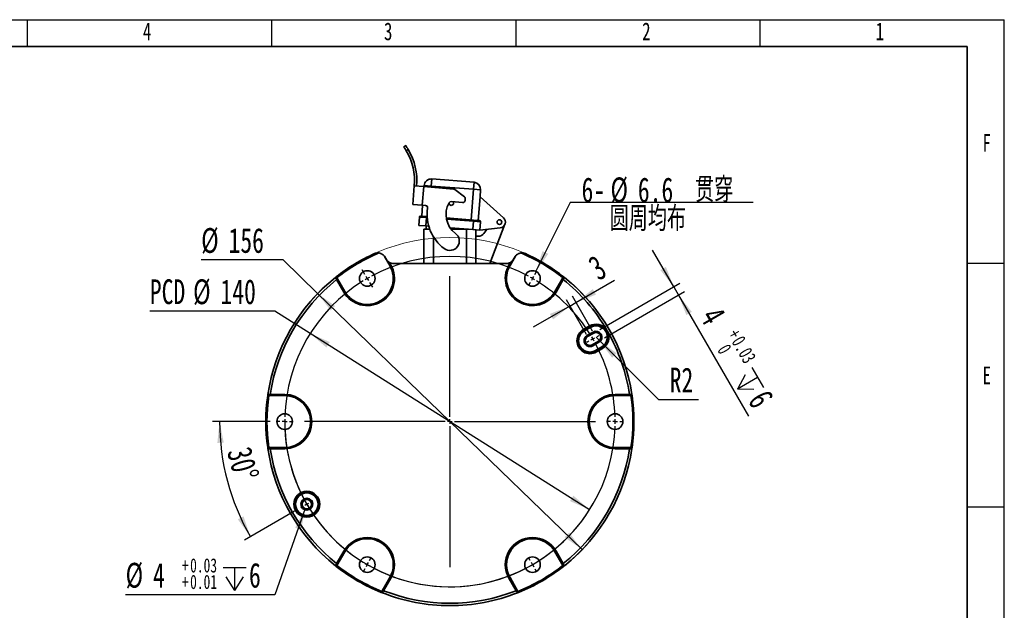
# Model space of a CAD drawing. Header units: millimetres. Extents: x 0 to 297, y 0 to 209.
# Tile 37 of 37: x 158 to 297, y 125 to 209. Entities that reach past the tile are written whole.
import ezdxf

# ---------------------------------------------------------------- set-up
doc = ezdxf.new("R2010")
doc.units = ezdxf.units.MM
doc.layers.add('图层0', color=7, linetype='Continuous')
doc.layers.add('细实线', color=7, linetype='Continuous')
doc.layers.add('粗实线', color=7, linetype='Continuous', lineweight=50)
doc.styles.add('SLDTEXTSTYLE1', font='TXT', dxfattribs={"width": 0.7, "bigfont": 'bigfont'})
doc.styles.add('SLDTEXTSTYLE2', font='TXT', dxfattribs={"width": 0.7})
doc.dimstyles.new('SLDDIMSTYLE1', dxfattribs={"dimtxt": 3.5, "dimasz": 3, "dimexe": 0, "dimexo": 0.0625, "dimgap": 0.875, "dimtad": 0, "dimtih": 1, "dimtoh": 1, "dimlfac": 3, "dimrnd": 1e-09, "dimzin": 12, "dimdsep": 46, "dimtxsty": 'SLDTEXTSTYLE2', "dimsah": 1, "dimcen": 0, "dimadec": 0, "dimazin": 3, "dimtfac": 1, "dimtmove": 0, "dimatfit": 3, "dimfxl": 0, "dimfrac": 2, "dimtolj": 1, "dimtzin": 12, "dimarcsym": 0})
doc.dimstyles.new('SLDDIMSTYLE2', dxfattribs={"dimtxt": 3.5, "dimasz": 3, "dimexe": 0, "dimexo": 0.0625, "dimgap": 0.875, "dimtad": 0, "dimtih": 1, "dimtoh": 1, "dimlfac": 3, "dimrnd": 1e-09, "dimzin": 12, "dimdsep": 46, "dimtxsty": 'SLDTEXTSTYLE2', "dimsah": 1, "dimcen": 0, "dimadec": 0, "dimazin": 3, "dimtfac": 1, "dimtmove": 0, "dimatfit": 3, "dimfxl": 0, "dimfrac": 2, "dimtolj": 1, "dimtzin": 12, "dimarcsym": 0})
doc.dimstyles.new('SLDDIMSTYLE3', dxfattribs={"dimtxt": 3.5, "dimasz": 3, "dimexe": 0, "dimexo": 0.0625, "dimgap": 0.875, "dimtad": 2, "dimdec": 4, "dimlfac": 3, "dimzin": 12, "dimdsep": 46, "dimtxsty": 'SLDTEXTSTYLE2', "dimsah": 1, "dimcen": 0.09, "dimadec": 1, "dimazin": 3, "dimtfac": 1, "dimtdec": 1, "dimtofl": 0, "dimtmove": 0, "dimatfit": 3, "dimfxl": 0, "dimfrac": 2, "dimtolj": 1, "dimtzin": 12, "dimarcsym": 0})
doc.dimstyles.new('SLDDIMSTYLE4', dxfattribs={"dimtxt": 3.5, "dimasz": 3, "dimexe": 0, "dimexo": 0.0625, "dimgap": 0.875, "dimtad": 0, "dimtih": 1, "dimtoh": 1, "dimlfac": 3, "dimrnd": 1e-09, "dimzin": 12, "dimdsep": 46, "dimtxsty": 'SLDTEXTSTYLE2', "dimblk1": 'NONE', "dimblk2": 'NONE', "dimsah": 1, "dimcen": 0, "dimadec": 0, "dimazin": 3, "dimtol": 1, "dimtp": 0.03, "dimtm": -0.01, "dimtfac": 1, "dimtmove": 0, "dimatfit": 3, "dimldrblk": 'NONE', "dimfxl": 0, "dimfrac": 2, "dimtolj": 1, "dimarcsym": 0})
doc.dimstyles.new('SLDDIMSTYLE5', dxfattribs={"dimtxt": 3.5, "dimasz": 3, "dimexe": 0, "dimexo": 0.0625, "dimgap": 0.875, "dimtad": 2, "dimlfac": 3, "dimrnd": 1e-09, "dimzin": 12, "dimdsep": 46, "dimtxsty": 'SLDTEXTSTYLE2', "dimsah": 1, "dimcen": 0.09, "dimadec": 0, "dimazin": 3, "dimtfac": 1, "dimtmove": 0, "dimatfit": 0, "dimfxl": 0, "dimfrac": 2, "dimtolj": 1, "dimtzin": 12, "dimarcsym": 0})
doc.dimstyles.new('SLDDIMSTYLE6', dxfattribs={"dimtxt": 3.5, "dimasz": 3, "dimexe": 0, "dimexo": 0.0625, "dimgap": 0.875, "dimtad": 2, "dimlfac": 3, "dimrnd": 1e-09, "dimzin": 12, "dimdsep": 46, "dimtxsty": 'SLDTEXTSTYLE2', "dimsah": 1, "dimcen": 0.09, "dimadec": 0, "dimazin": 3, "dimtol": 1, "dimtp": 0.03, "dimtfac": 1, "dimtmove": 0, "dimatfit": 0, "dimfxl": 0, "dimfrac": 2, "dimtolj": 1, "dimarcsym": 0})
doc.dimstyles.new('SLDDIMSTYLE7', dxfattribs={"dimtxt": 3.5, "dimasz": 3, "dimexe": 0, "dimexo": 0.0625, "dimgap": 0.875, "dimtad": 0, "dimtih": 1, "dimtoh": 1, "dimlfac": 3, "dimrnd": 1e-09, "dimzin": 12, "dimdsep": 46, "dimtxsty": 'SLDTEXTSTYLE2', "dimsah": 1, "dimcen": 0, "dimadec": 0, "dimazin": 3, "dimtfac": 1, "dimtofl": 0, "dimtmove": 0, "dimatfit": 3, "dimfxl": 0, "dimfrac": 2, "dimtolj": 1, "dimtzin": 12, "dimarcsym": 0})
doc.dimstyles.new('SLDDIMSTYLE8', dxfattribs={"dimtxt": 3.5, "dimasz": 3, "dimexe": 0, "dimexo": 0.0625, "dimgap": 0.875, "dimtad": 0, "dimtih": 1, "dimtoh": 1, "dimlfac": 3, "dimrnd": 1e-09, "dimzin": 12, "dimdsep": 46, "dimtxsty": 'SLDTEXTSTYLE2', "dimblk1": 'NONE', "dimblk2": 'NONE', "dimsah": 1, "dimcen": 0, "dimadec": 0, "dimazin": 3, "dimtfac": 1, "dimtmove": 0, "dimatfit": 3, "dimldrblk": 'NONE', "dimfxl": 0, "dimfrac": 2, "dimtolj": 1, "dimtzin": 12, "dimarcsym": 0})

# ---------------------------------------------------------------- blocks, each defined once
blk = doc.blocks.new('_D_16')
at = {"layer": '图层0'}
for p, q in [((195.38, 174.83), (183.81, 174.83)), ((200.26, 170.1), (195.38, 174.83)), ((237.62, 133.93), (200.26, 170.1))]:
    blk.add_line(p, q, dxfattribs=at)
for points in [[(200.26, 170.1), (202.11, 167.69), (202.73, 168.34)], [(237.62, 133.93), (235.78, 136.34), (235.15, 135.69)]]:
    blk.add_solid(points, dxfattribs=at)
at = {"layer": '图层0', "char_height": 3.5, "attachment_point": 1, "style": 'SLDTEXTSTYLE2'}
for s, insert in [('%%c', (183.81, 179.34)), ('156', (187.68, 179.34))]:
    blk.add_mtext(s, dxfattribs=dict(at, insert=insert))
blk = doc.blocks.new('_D_17')
at = {"layer": '图层0'}
for p, q in [((194.24, 167.59), (176.56, 167.59)), ((199.21, 164.46), (194.24, 167.59)), ((238.68, 139.57), (199.21, 164.46))]:
    blk.add_line(p, q, dxfattribs=at)
blk.add_arc((218.94, 152.02), 23.33, 179.8888, 330.2181, dxfattribs=at)
for points in [[(199.21, 164.46), (201.5, 162.48), (201.98, 163.24)], [(238.68, 139.57), (236.38, 141.55), (235.9, 140.79)]]:
    blk.add_solid(points, dxfattribs=at)
at = {"layer": '图层0', "char_height": 3.5, "attachment_point": 1, "style": 'SLDTEXTSTYLE2'}
for s, insert in [('PCD', (176.56, 172.1)), ('%%c', (182.67, 172.1)), ('140', (186.54, 172.1))]:
    blk.add_mtext(s, dxfattribs=dict(at, insert=insert))
blk = doc.blocks.new('_D_18')
at = {"layer": '图层0'}
for p, q in [((193.57, 152.02), (185.41, 152.02)), ((197, 139.35), (189.91, 135.25))]:
    blk.add_line(p, q, dxfattribs=at)
blk.add_arc((218.94, 152.02), 32.53, 180, 210, dxfattribs=at)
for points in [[(186.41, 152.02), (186.1, 149), (187, 149.04)], [(190.77, 135.75), (189.79, 138.62), (188.99, 138.21)]]:
    blk.add_solid(points, dxfattribs=at)
at = {"layer": '图层0', "insert": (190.83, 148.7), "char_height": 3.5, "attachment_point": 1, "rotation": 285, "style": 'SLDTEXTSTYLE2'}
blk.add_mtext('30°', dxfattribs=at)
blk = doc.blocks.new('SW_SYMBOL_HOLE_DEPTH')
at = {"layer": '图层0', "color": 0}
for p, q in [((0, 875), (800, 875)), ((400, 875), (400, 75)), ((100, 555), (400, 75)), ((700, 555), (400, 75))]:
    blk.add_line(p, q, dxfattribs=at)
blk = doc.blocks.new('_D_19')
at = {"layer": '图层0'}
blk.add_line((194.2, 127.56), (173.14, 127.56), dxfattribs=at)
at = {"layer": '图层0', "xscale": 0.004072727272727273, "yscale": 0.004072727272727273, "zscale": 0.004072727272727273}
blk.add_blockref('SW_SYMBOL_HOLE_DEPTH', (186.91, 127.84), dxfattribs=at)
at = {"layer": '图层0', "attachment_point": 1, "style": 'SLDTEXTSTYLE2'}
for s, insert, char_height in [('%%c', (173.14, 132.07), 3.5), ('+', (181.09, 132.71), 2), ('0.03', (182.25, 132.71), 2), ('6', (190.57, 132.07), 3.5), ('4', (177.01, 132.07), 3.5), ('+', (181.09, 130.38), 2), ('0.01', (182.25, 130.38), 2)]:
    blk.add_mtext(s, dxfattribs=dict(at, insert=insert, char_height=char_height))
blk = doc.blocks.new('_None')
blk = doc.blocks.new('_D_20')
at = {"layer": '图层0'}
for p, q in [((236.75, 168.83), (242.19, 171.97)), ((239.08, 164.8), (236.25, 169.7)), ((235.89, 168.33), (230.69, 165.33)), ((238.22, 164.3), (235.39, 169.2)), ((235.89, 168.33), (236.75, 168.83))]:
    blk.add_line(p, q, dxfattribs=at)
for points in [[(236.75, 168.83), (239.58, 169.94), (239.13, 170.72)], [(235.89, 168.33), (233.06, 167.22), (233.51, 166.44)]]:
    blk.add_solid(points, dxfattribs=at)
at = {"layer": '图层0', "insert": (238.17, 174.86), "char_height": 3.5, "attachment_point": 1, "rotation": 30, "style": 'SLDTEXTSTYLE2'}
blk.add_mtext('3', dxfattribs=at)
blk = doc.blocks.new('_D_21')
at = {"layer": '图层0'}
for p, q in [((250.56, 171.04), (247.56, 176.23)), ((240.12, 165.01), (251.42, 171.54)), ((240.78, 163.86), (252.09, 170.38)), ((250.56, 171.04), (251.23, 169.88)), ((251.23, 169.88), (261.1, 152.77))]:
    blk.add_line(p, q, dxfattribs=at)
for points in [[(250.56, 171.04), (249.45, 173.86), (248.67, 173.41)], [(251.23, 169.88), (252.34, 167.06), (253.11, 167.51)]]:
    blk.add_solid(points, dxfattribs=at)
at = {"layer": '图层0', "xscale": 0.004072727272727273, "yscale": 0.004072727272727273, "zscale": 0.004072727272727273, "rotation": 300.0000000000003}
blk.add_blockref('SW_SYMBOL_HOLE_DEPTH', (258.5, 157.86), dxfattribs=at)
at = {"layer": '图层0', "attachment_point": 1, "rotation": 300, "style": 'SLDTEXTSTYLE2'}
for s, insert, char_height in [('4', (257.21, 168.54), 3.5), ('+', (259.8, 165.33), 2), ('0', (258.37, 163.16), 2), ('0.03', (260.39, 164.32), 2), ('6', (263.99, 156.79), 3.5)]:
    blk.add_mtext(s, dxfattribs=dict(at, insert=insert, char_height=char_height))
blk = doc.blocks.new('_D_22')
at = {"layer": '图层0'}
for p, q in [((239.58, 163.93), (240.05, 163.46)), ((240.05, 163.46), (248.39, 155.13)), ((248.39, 155.13), (254.05, 155.13))]:
    blk.add_line(p, q, dxfattribs=at)
blk.add_solid([(240.05, 163.46), (241.86, 161.02), (242.49, 161.66)], dxfattribs=at)
at = {"layer": '图层0', "insert": (249.98, 159.64), "char_height": 3.5, "attachment_point": 1, "style": 'SLDTEXTSTYLE2'}
blk.add_mtext('R2', dxfattribs=at)
blk = doc.blocks.new('_D_23')
at = {"layer": '图层0'}
blk.add_line((235.95, 182.98), (261.78, 182.98), dxfattribs=at)
at = {"layer": '图层0', "char_height": 3.5, "attachment_point": 1}
for s, insert, style in [('6-', (237.54, 186.49), 'SLDTEXTSTYLE2'), ('%%c', (241.62, 186.49), 'SLDTEXTSTYLE2'), ('6.6', (245.49, 186.49), 'SLDTEXTSTYLE2'), ('贯穿', (253.57, 186.49), 'SLDTEXTSTYLE1'), ('圆周均布', (241.51, 182.42), 'SLDTEXTSTYLE1')]:
    blk.add_mtext(s, dxfattribs=dict(at, insert=insert, style=style))
blk = doc.blocks.new('SW_CENTERMARKSYMBOL_0')
at = {"layer": '图层0', "color": 0}
for p, q in [((-0.33, 0.58), (-0.72, 1.24)), ((0, 0), (-0.17, 0.29)), ((0, 0), (0.17, -0.29)), ((11.67, -19.54), (11.67, 0.33)), ((23.33, 0), (23.17, -0.29)), ((23.33, 0), (23.5, 0.29)), ((23.67, 0.58), (23.86, 0.9)), ((0.33, -0.58), (0.72, -1.24)), ((23, -0.58), (22.81, -0.9)), ((32.45, -8.21), (32.74, -8.04)), ((31.3, -8.87), (31.01, -9.04)), ((31.87, -8.54), (31.59, -8.71)), ((31.87, -8.54), (32.16, -8.37)), ((-12.33, -20.21), (-12.71, -20.21)), ((-11.67, -20.21), (-12, -20.21)), ((-11.67, -20.21), (-11.33, -20.21)), ((-11, -20.21), (-10.62, -20.21)), ((11, -20.21), (-8.87, -20.21)), ((11.67, -20.21), (11.33, -20.21)), ((11.67, -20.21), (11.67, -19.87)), ((11.67, -20.21), (11.67, -20.54)), ((11.67, -20.21), (12, -20.21)), ((12.33, -20.21), (32.21, -20.21)), ((34.33, -20.21), (33.96, -20.21)), ((35, -20.21), (34.67, -20.21)), ((35, -20.21), (35.33, -20.21)), ((35.67, -20.21), (36.04, -20.21)), ((11.67, -20.87), (11.67, -40.75)), ((-8.54, -31.87), (-8.83, -32.04)), ((-8.54, -31.87), (-8.25, -31.71)), ((-7.96, -31.54), (-7.67, -31.37)), ((-9.12, -32.21), (-9.41, -32.37)), ((0, -40.41), (0.17, -40.13)), ((0.33, -39.84), (0.52, -39.51)), ((23, -39.84), (22.81, -39.51)), ((23.33, -40.41), (23.17, -40.13)), ((-0.33, -40.99), (-0.52, -41.32)), ((0, -40.41), (-0.17, -40.7)), ((23.33, -40.41), (23.5, -40.7)), ((23.67, -40.99), (23.86, -41.32))]:
    blk.add_line(p, q, dxfattribs=at)
for start, end in [(61.637, 118.363), (120, 120.8185), (119.1815, 120), (60, 60.8185), (59.1815, 60), (121.637, 178.363), (31.637, 58.363), (30, 30.8185), (29.1815, 30), (1.637, 28.363), (179.1815, 180), (180, 180.8185), (0, 0.8185), (359.1815, 0), (181.637, 208.363), (301.637, 358.363), (209.1815, 210), (210, 210.8185), (211.637, 238.363), (239.1815, 240), (300, 300.8185), (240, 240.8185), (241.637, 298.363), (299.1815, 300)]:
    blk.add_arc((11.67, -20.21), 23.33, start, end, dxfattribs=at)

msp = doc.modelspace()

# ---------------------------------------------------------------- linework, layer by layer
at = {"color": 7, "linetype": 'Continuous', "lineweight": 35}
for p, q in [((212.426392, 190.803865), (212.698934, 190.995782)), ((213.061771, 190.435913), (212.788386, 190.243403)), ((213.694486, 182.685655), (213.916362, 185.301701)), ((213.916362, 185.301701), (215.244926, 185.189021)), ((215.244926, 185.189021), (215.023049, 182.572975)), ((215.244926, 185.189021), (219.468766, 184.830781)), ((215.296136, 185.184677), (215.308787, 185.348707)), ((215.308787, 185.348707), (216.305826, 185.271813)), ((216.382719, 186.268853), (216.305826, 185.271813)), ((222.288062, 184.810454), (216.305826, 185.271813)), ((216.382719, 186.268853), (222.364955, 185.807493)), ((222.288062, 184.810454), (222.364955, 185.807493)), ((219.638633, 184.766767), (220.986958, 183.770899)), ((221.954858, 180.48995), (222.288062, 184.810454)), ((222.288062, 184.810454), (223.285101, 184.73356)), ((222.951897, 180.413057), (223.208208, 183.736521)), ((223.285101, 184.73356), (223.208208, 183.736521)), ((223.208208, 183.736521), (226.497522, 180.804443)), ((213.694486, 182.685655), (215.023049, 182.572975)), ((214.975582, 181.028203), (215.094252, 182.566936)), ((215.491477, 182.533246), (215.023049, 182.572975)), ((219.151955, 183.081258), (220.741734, 182.946423)), ((221.121061, 183.474602), (221.102045, 183.250394)), ((214.540712, 179.724448), (214.63042, 180.887661)), ((215.62746, 180.810768), (214.63042, 180.887661)), ((214.809409, 181.041019), (215.640275, 180.976941)), ((215.62746, 180.810768), (215.537751, 179.647555)), ((215.62746, 180.810768), (215.640275, 180.976941)), ((215.640275, 180.976941), (215.732914, 180.969796)), ((215.537751, 179.647555), (214.540712, 179.724448)), ((215.955546, 179.615334), (215.537751, 179.647555)), ((215.609682, 179.642008), (215.609682, 179.182377)), ((218.429883, 180.761802), (222.287204, 180.464319)), ((222.18468, 179.134933), (222.274389, 180.298146)), ((222.274389, 180.298146), (222.287204, 180.464319)), ((223.271428, 180.221252), (222.274389, 180.298146)), ((222.287204, 180.464319), (223.11807, 180.400241)), ((223.271428, 180.221252), (223.181719, 179.05804)), ((226.71948, 179.879811), (224.564298, 174.349044)), ((215.276348, 174.349044), (215.276348, 179.182377)), ((215.276348, 179.182377), (216.096958, 179.182377)), ((222.18468, 179.134933), (218.971791, 179.382716)), ((219.119863, 179.182377), (221.276348, 179.182377)), ((221.276348, 179.182377), (221.569499, 179.182377)), ((223.181719, 179.05804), (222.18468, 179.134933)), ((222.609682, 179.102156), (222.609682, 178.182377)), ((222.609682, 174.349044), (222.609682, 178.182377)), ((222.609682, 178.182377), (222.936267, 178.182377)), ((226.029025, 179.353494), (223.181719, 179.05804)), ((223.742681, 178.591026), (224.159553, 179.159506)), ((210.451775, 174.056303), (209.694153, 175.368543)), ((210.455653, 174.058542), (209.721011, 175.33098)), ((209.774738, 175.246423), (209.956052, 174.932377)), ((228.165019, 175.33098), (227.430377, 174.058542)), ((228.191877, 175.368543), (227.434255, 174.056303)), ((227.929978, 174.932377), (228.111292, 175.246423)), ((210.393509, 174.499398), (210.599941, 174.141847)), ((210.455653, 174.058542), (210.451775, 174.056303)), ((210.599941, 174.141847), (210.455653, 174.058542)), ((210.966415, 174.349044), (226.919615, 174.349044)), ((227.286089, 174.141847), (227.492521, 174.499398)), ((227.286089, 174.141847), (227.430377, 174.058542)), ((227.430377, 174.058542), (227.434255, 174.056303)), ((202.895546, 172.468829), (202.981691, 172.3282)), ((234.904339, 172.3282), (234.990484, 172.468829)), ((202.936268, 172.0647), (203.080556, 172.148005)), ((203.952755, 170.304092), (202.936268, 172.0647)), ((202.981691, 172.3282), (204.100922, 170.389636)), ((203.080556, 172.148005), (204.097043, 170.387397)), ((233.785108, 170.389636), (234.904339, 172.3282)), ((233.788987, 170.387397), (234.805474, 172.148005)), ((234.949762, 172.0647), (233.933275, 170.304092)), ((234.949762, 172.0647), (234.805474, 172.148005)), ((203.952755, 170.304092), (204.097043, 170.387397)), ((204.097043, 170.387397), (204.100922, 170.389636)), ((233.788987, 170.387397), (233.785108, 170.389636)), ((233.933275, 170.304092), (233.788987, 170.387397)), ((237.802037, 165.017593), (238.668062, 165.517593)), ((238.751383, 165.373277), (238.668062, 165.517593)), ((237.885358, 164.873277), (237.802037, 165.017593)), ((238.751383, 165.373277), (237.885358, 164.873277)), ((237.886266, 164.871704), (237.885358, 164.873277)), ((237.886266, 164.871704), (238.752291, 165.371704)), ((237.919594, 164.813978), (237.886266, 164.871704)), ((238.78562, 165.313978), (237.919594, 164.813978)), ((238.300595, 164.154065), (239.16662, 164.654065)), ((238.383928, 164.009727), (238.300595, 164.154065)), ((239.249954, 164.509727), (238.383928, 164.009727)), ((238.752291, 165.371704), (238.751383, 165.373277)), ((238.752291, 165.371704), (238.78562, 165.313978)), ((239.16662, 164.654065), (239.249954, 164.509727)), ((241.067277, 165.003973), (240.932177, 164.906417)), ((241.253312, 164.681752), (241.101276, 164.61353)), ((239.050595, 162.855027), (239.91662, 163.355027)), ((239.050595, 162.855027), (239.133928, 162.710689)), ((239.999954, 163.210689), (239.133928, 162.710689)), ((239.999954, 163.210689), (239.91662, 163.355027)), ((239.514929, 162.050776), (240.380955, 162.550776)), ((239.514929, 162.050776), (239.548258, 161.99305)), ((240.414283, 162.49305), (239.548258, 161.99305)), ((239.548258, 161.99305), (239.549166, 161.991477)), ((239.549166, 161.991477), (240.415191, 162.491477)), ((239.549166, 161.991477), (239.632487, 161.847161)), ((240.498512, 162.347161), (239.632487, 161.847161)), ((240.414283, 162.49305), (240.380955, 162.550776)), ((240.414283, 162.49305), (240.415191, 162.491477)), ((240.498512, 162.347161), (240.415191, 162.491477)), ((193.576707, 155.853465), (193.576707, 155.686855)), ((193.576707, 155.853465), (195.609682, 155.853465)), ((195.609682, 155.853465), (195.609682, 155.686855)), ((242.276348, 155.853465), (242.276348, 155.686855)), ((242.276348, 155.853465), (244.309323, 155.853465)), ((244.309323, 155.853465), (244.309323, 155.686855)), ((193.371221, 155.682377), (193.20636, 155.686666)), ((195.609682, 155.682377), (193.371221, 155.682377)), ((195.609682, 155.686855), (193.576707, 155.686855)), ((195.609682, 155.686855), (195.609682, 155.682377)), ((242.276348, 155.686855), (242.276348, 155.682377)), ((244.309323, 155.686855), (242.276348, 155.686855)), ((244.514809, 155.682377), (242.276348, 155.682377)), ((244.67967, 155.686666), (244.514809, 155.682377)), ((193.20636, 148.344754), (193.371221, 148.349044)), ((193.371221, 148.349044), (195.609682, 148.349044)), ((193.576707, 148.344565), (195.609682, 148.344565)), ((193.576707, 148.177955), (193.576707, 148.344565)), ((195.609682, 148.177955), (193.576707, 148.177955)), ((195.609682, 148.344565), (195.609682, 148.349044)), ((195.609682, 148.177955), (195.609682, 148.344565)), ((242.276348, 148.349044), (244.514809, 148.349044)), ((242.276348, 148.344565), (242.276348, 148.349044)), ((242.276348, 148.344565), (244.309323, 148.344565)), ((242.276348, 148.177955), (242.276348, 148.344565)), ((244.309323, 148.177955), (242.276348, 148.177955)), ((244.309323, 148.177955), (244.309323, 148.344565)), ((244.514809, 148.349044), (244.67967, 148.344754)), ((202.936268, 131.96672), (203.952755, 133.727328)), ((204.100922, 133.641784), (202.981691, 131.70322)), ((204.097043, 133.644023), (203.080556, 131.883415)), ((203.952755, 133.727328), (204.097043, 133.644023)), ((204.097043, 133.644023), (204.100922, 133.641784)), ((233.788987, 133.644023), (233.785108, 133.641784)), ((234.904339, 131.70322), (233.785108, 133.641784)), ((233.933275, 133.727328), (233.788987, 133.644023)), ((234.805474, 131.883415), (233.788987, 133.644023)), ((233.933275, 133.727328), (234.949762, 131.96672)), ((202.981691, 131.70322), (202.895546, 131.562591)), ((202.936268, 131.96672), (203.080556, 131.883415)), ((234.949762, 131.96672), (234.805474, 131.883415)), ((234.990484, 131.562591), (234.904339, 131.70322)), ((209.332544, 128.036553), (210.451775, 129.975117)), ((209.439166, 128.21227), (210.455653, 129.972878)), ((210.599941, 129.889573), (209.583454, 128.128965)), ((210.455653, 129.972878), (210.451775, 129.975117)), ((210.599941, 129.889573), (210.455653, 129.972878)), ((227.286089, 129.889573), (227.430377, 129.972878)), ((228.302576, 128.128965), (227.286089, 129.889573)), ((227.430377, 129.972878), (227.434255, 129.975117)), ((227.430377, 129.972878), (228.446864, 128.21227)), ((227.434255, 129.975117), (228.553486, 128.036553)), ((209.253829, 127.891635), (209.332544, 128.036553)), ((209.583454, 128.128965), (209.439166, 128.21227)), ((228.302576, 128.128965), (228.446864, 128.21227)), ((228.553486, 128.036553), (228.632201, 127.891635))]:
    msp.add_line(p, q, dxfattribs=at)
at = {"color": 8, "linetype": 'Continuous', "lineweight": 35}
for p, q in [((216.305826, 185.271813), (216.292588, 185.100164)), ((215.743371, 180.801828), (215.62746, 180.810768)), ((222.274389, 180.298146), (218.459965, 180.59232)), ((216.609682, 178.125925), (216.609682, 174.349044)), ((221.276348, 179.204985), (221.276348, 179.182377)), ((221.276348, 174.349044), (221.276348, 179.182377))]:
    msp.add_line(p, q, dxfattribs=at)
at = {"color": 7, "linetype": 'Continuous', "lineweight": 35}
for centre, radius in [((225.943015, 180.182377), 0.333333), ((207.276348, 172.22297), 1.1), ((230.609682, 172.22297), 1.1), ((195.609682, 152.01571), 1.1), ((242.276348, 152.01571), 1.1), ((198.735756, 140.349044), 1.83045), ((198.735756, 140.349044), 1.663808), ((198.735756, 140.349044), 1.661992), ((198.735756, 140.349044), 1.595335), ((198.735756, 140.349044), 0.833333), ((198.735756, 140.349044), 0.666667), ((207.276348, 131.808451), 1.1), ((230.609682, 131.808451), 1.1)]:
    msp.add_circle(centre, radius, dxfattribs=at)
at = {"color": 7, "linetype": 'Continuous', "lineweight": 18}
msp.add_circle((218.943015, 152.01571), 26, dxfattribs=at)
at = {"color": 7, "linetype": 'Continuous', "lineweight": 35}
for centre, radius, start, end in [((205.61284, 186.005953), 8.333333, 355.15213609, 30.56357036), ((205.61284, 186.005953), 8.666667, 355.15213609, 30.74041031), ((216.305826, 185.271813), 1, 85.58998643, 175.58998643), ((222.288062, 184.810454), 1, 355.58998643, 85.58998643), ((219.440596, 184.49864), 0.333333, 53.5505447, 85.15213609), ((220.78892, 183.502772), 0.333333, 355.15213609, 53.5505447), ((215.463307, 182.201105), 0.333333, 351.42792634, 85.15213609), ((221.718817, 181.258166), 3.326179, 150.12089242, 233.43544895), ((219.130342, 182.880882), 0.333333, 185.27221977, 32.34192449), ((219.123785, 182.749117), 0.333333, 85.15213609, 150.12089242), ((220.769904, 183.278564), 0.333333, 265.15213609, 355.15213609), ((214.796594, 180.874845), 0.166667, 85.58998643, 175.58998643), ((221.718817, 181.258166), 5.992846, 171.42792634, 233.43544895), ((225.943015, 180.182377), 0.833333, 275.92416512, 48.28634908), ((223.105255, 180.234068), 0.166667, 355.58998643, 85.58998643), ((218.943015, 177.51571), 1.333333, 233.43544895, 53.43544895), ((222.936267, 179.182377), 1, 270, 323.74705511), ((218.943015, 152.01571), 25.997141, 114.20131061, 128.11764687), ((218.943015, 152.01571), 25.833333, 112.84267042, 128.15985987), ((218.943015, 152.01571), 25.833333, 51.84014013, 67.15732958), ((218.943015, 152.01571), 25.997141, 51.88235313, 65.79868939), ((207.276348, 172.22297), 3.837755, 210, 30), ((207.276348, 172.22297), 3.671145, 210, 30), ((207.276348, 172.22297), 3.666667, 210, 30), ((210.966415, 175.51571), 1.166667, 240.58956379, 270), ((230.609682, 172.22297), 3.837755, 150, 330), ((226.919615, 175.51571), 1.166667, 270, 299.41043621), ((230.609682, 172.22297), 3.671145, 150, 330), ((230.609682, 172.22297), 3.666667, 150, 330), ((218.943015, 152.01571), 25.988262, 128.46707697, 171.53292303), ((218.943015, 152.01571), 25.654979, 128.60322696, 171.39677304), ((218.943015, 152.01571), 25.654979, 30.41547887, 51.39677304), ((218.943015, 152.01571), 25.988262, 8.46707697, 51.53292303), ((239.583287, 163.932377), 1.83045, 35.83323608, 120), ((239.583287, 163.932377), 1.663808, 35.83323608, 120), ((239.583287, 163.932377), 1.661992, 300, 120), ((239.583287, 163.932377), 1.595335, 300, 120), ((238.717262, 163.432377), 1.83045, 120, 300), ((238.717262, 163.432377), 1.663808, 120, 300), ((238.717262, 163.432377), 1.661992, 120, 300), ((238.717262, 163.432377), 1.595335, 120, 300), ((238.717262, 163.432377), 0.833333, 120, 300), ((239.583287, 163.932377), 0.833333, 300, 120), ((239.583287, 163.932377), 0.666667, 300, 120), ((239.583287, 163.932377), 1.663808, 300, 24.16676392), ((239.583287, 163.932377), 1.83045, 300, 24.16676392), ((218.943015, 152.01571), 25.654979, 8.60322696, 29.58452113), ((238.717262, 163.432377), 0.666667, 120, 300), ((195.609682, 152.01571), 3.837755, 270, 90), ((242.276348, 152.01571), 3.837755, 90, 270), ((218.943015, 152.01571), 25.997141, 171.88235313, 188.11764687), ((218.943015, 152.01571), 25.833333, 171.84014013, 188.15985987), ((195.609682, 152.01571), 3.671145, 270, 90), ((195.609682, 152.01571), 3.666667, 270, 90), ((242.276348, 152.01571), 3.671145, 90, 270), ((242.276348, 152.01571), 3.666667, 90, 270), ((218.943015, 152.01571), 25.833333, 351.84014013, 8.15985987), ((218.943015, 152.01571), 25.997141, 351.88235313, 8.11764687), ((218.943015, 152.01571), 25.988262, 188.46707697, 231.53292303), ((218.943015, 152.01571), 25.654979, 188.60322696, 231.39677304), ((218.943015, 152.01571), 25.654979, 308.60322696, 351.39677304), ((218.943015, 152.01571), 25.988262, 308.46707697, 351.53292303), ((207.276348, 131.808451), 3.837755, 330, 150), ((207.276348, 131.808451), 3.671145, 330, 150), ((207.276348, 131.808451), 3.666667, 330, 150), ((230.609682, 131.808451), 3.837755, 30, 210), ((230.609682, 131.808451), 3.671145, 30, 210), ((230.609682, 131.808451), 3.666667, 30, 210), ((218.943015, 152.01571), 25.997141, 231.88235313, 248.11764687), ((218.943015, 152.01571), 25.833333, 231.84014013, 248.15985987), ((218.943015, 152.01571), 25.833333, 291.84014013, 308.15985987), ((218.943015, 152.01571), 25.997141, 291.88235313, 308.11764687), ((218.943015, 152.01571), 25.654979, 248.60322696, 291.39677304), ((218.943015, 152.01571), 25.988313, 248.46620796, 270), ((218.943015, 152.01571), 25.988313, 270, 291.5342996)]:
    msp.add_arc(centre, radius, start, end, dxfattribs=at)
for centre, major_axis, start_param, end_param in [((248.493272, 169.076559), (44.331013, 25.594522), 2.401336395, 2.4014606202), ((189.392758, 169.076559), (44.331013, -25.594522), 0.7401320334, 0.7402562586), ((218.943015, 117.894012), (0, 51.189045), 0.7401320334, 0.7402562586), ((218.943015, 117.894012), (0, 51.189045), 5.5429290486, 5.5430532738), ((218.943015, 186.137408), (0, 51.189045), 2.401336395, 2.4014606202), ((218.943015, 186.137408), (0, 51.189045), 3.881724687, 3.8818489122), ((248.493272, 134.954861), (44.331013, -25.594522), 3.881724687, 3.8818489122), ((189.392758, 134.954861), (44.331013, 25.594522), 5.5429290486, 5.5430532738), ((189.392758, 169.076559), (44.331013, -25.594522), 5.5429290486, 5.5430532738), ((248.493272, 169.076559), (44.331013, 25.594522), 3.881724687, 3.8818489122)]:
    msp.add_ellipse(centre, major_axis=major_axis, ratio=0.7454316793, start_param=start_param, end_param=end_param, dxfattribs=at)
for points, knots in [([(212.788386, 190.243403), (212.749763, 190.307618), (212.672512, 190.436052), (212.563714, 190.603671), (212.479149, 190.728602), (212.433041, 190.794431), (212.428289, 190.801173), (212.426392, 190.803865)], [0, 0, 0, 0, 0.2145006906, 0.4290211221, 0.6431841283, 0.8575056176, 1, 1, 1, 1]), ([(212.698934, 190.995782), (212.703189, 190.989766), (212.711699, 190.977733), (212.777279, 190.88336), (212.871269, 190.742802), (212.97228, 190.584654), (213.036259, 190.478315), (213.061771, 190.435913)], [0, 0, 0, 0, 0.2145556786, 0.4291127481, 0.6436129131, 0.8578919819, 1, 1, 1, 1]), ([(208.914463, 175.823046), (208.814343, 175.835499), (208.710101, 175.835498), (208.494425, 175.80446), (208.388799, 175.774343), (208.285646, 175.727981)], [0, 0, 0, 0, 0.5, 0.5, 1, 1, 1, 1]), ([(209.694153, 175.368543), (209.64728, 175.430718), (209.595038, 175.4872), (209.480252, 175.589241), (209.416926, 175.635208), (209.283519, 175.713011), (209.21371, 175.744937), (209.067921, 175.794922), (208.991663, 175.812899), (208.914463, 175.823046)], [0, 0, 0, 0, 0.25, 0.25, 0.5, 0.5, 0.75, 0.75, 1, 1, 1, 1]), ([(209.721011, 175.33098), (209.722657, 175.328596), (209.727605, 175.32144), (209.736773, 175.307797), (209.74165, 175.300383), (209.756035, 175.277936), (209.765551, 175.262334), (209.774738, 175.246423)], [0, 0, 0, 0, 0.25, 0.25, 0.5, 0.5, 1, 1, 1, 1]), ([(228.111292, 175.246423), (228.12048, 175.262337), (228.129945, 175.277859), (228.14442, 175.300444), (228.149293, 175.307852), (228.158454, 175.321483), (228.163381, 175.328608), (228.165019, 175.33098)], [0, 0, 0, 0, 0.5, 0.5, 0.75, 0.75, 1, 1, 1, 1]), ([(228.971567, 175.823046), (228.894367, 175.812899), (228.819476, 175.795272), (228.674122, 175.74567), (228.60292, 175.713215), (228.469483, 175.635463), (228.407304, 175.590448), (228.29197, 175.488216), (228.23875, 175.430718), (228.191877, 175.368543)], [0, 0, 0, 0, 0.25, 0.25, 0.5, 0.5, 0.75, 0.75, 1, 1, 1, 1]), ([(229.600384, 175.727981), (229.497263, 175.774329), (229.390859, 175.804637), (229.175199, 175.835533), (229.071644, 175.835494), (228.971567, 175.823046)], [0, 0, 0, 0, 0.5, 0.5, 1, 1, 1, 1]), ([(209.956052, 174.932377), (209.983021, 174.885666), (210.01187, 174.842985), (210.074261, 174.7622), (210.107677, 174.724344), (210.17971, 174.6527), (210.218288, 174.61896), (210.301682, 174.555509), (210.346582, 174.525852), (210.393509, 174.499398)], [0, 0, 0, 0, 0.25, 0.25, 0.5, 0.5, 0.75, 0.75, 1, 1, 1, 1]), ([(227.492521, 174.499398), (227.539335, 174.525788), (227.583244, 174.554758), (227.666369, 174.617829), (227.705705, 174.652118), (227.778311, 174.724273), (227.811811, 174.762252), (227.874174, 174.843007), (227.903078, 174.885786), (227.929978, 174.932377)], [0, 0, 0, 0, 0.25, 0.25, 0.5, 0.5, 0.75, 0.75, 1, 1, 1, 1]), ([(202.893582, 172.463654), (202.892806, 172.461609), (202.877516, 172.448237), (202.834285, 172.411631), (202.806015, 172.388113), (202.776631, 172.363629)], [0, 0, 0, 0, 0.5, 0.5, 1, 1, 1, 1]), ([(202.893582, 172.463654), (202.918462, 172.423175), (202.947909, 172.37423), (202.995935, 172.293146), (203.012717, 172.264617), (203.046323, 172.207118), (203.063332, 172.177837), (203.080556, 172.148005)], [0, 0, 0, 0, 0.5, 0.5, 0.75, 0.75, 1, 1, 1, 1]), ([(234.805474, 172.148005), (234.822698, 172.177837), (234.839707, 172.207118), (234.873313, 172.264617), (234.890095, 172.293146), (234.938121, 172.37423), (234.967568, 172.423175), (234.992448, 172.463654)], [0, 0, 0, 0, 0.25, 0.25, 0.5, 0.5, 1, 1, 1, 1]), ([(234.992448, 172.463654), (234.993224, 172.461609), (235.008514, 172.448237), (235.051745, 172.411631), (235.080015, 172.388113), (235.109399, 172.363629)], [0, 0, 0, 0, 0.5, 0.5, 1, 1, 1, 1]), ([(202.936268, 172.0647), (202.916696, 172.105156), (202.897154, 172.144729), (202.859902, 172.218563), (202.842448, 172.252297), (202.812694, 172.308002), (202.800261, 172.330209), (202.782846, 172.358765), (202.777668, 172.365454), (202.776631, 172.363629)], [0, 0, 0, 0, 0.25, 0.25, 0.5, 0.5, 0.75, 0.75, 1, 1, 1, 1]), ([(235.109399, 172.363629), (235.108362, 172.365454), (235.103184, 172.358765), (235.085769, 172.330209), (235.073336, 172.308002), (235.043582, 172.252297), (235.026128, 172.218563), (234.988876, 172.144729), (234.969334, 172.105156), (234.949762, 172.0647)], [0, 0, 0, 0, 0.25, 0.25, 0.5, 0.5, 0.75, 0.75, 1, 1, 1, 1]), ([(193.20986, 155.690955), (193.211243, 155.69265), (193.215178, 155.712577), (193.225264, 155.768319), (193.231496, 155.804561), (193.238009, 155.84225)], [0, 0, 0, 0, 0.5, 0.5, 1, 1, 1, 1]), ([(193.238009, 155.84225), (193.236947, 155.84044), (193.245328, 155.839299), (193.278766, 155.838496), (193.304214, 155.838832), (193.367333, 155.840917), (193.405275, 155.842669), (193.487843, 155.847324), (193.531885, 155.850187), (193.576707, 155.853465)], [0, 0, 0, 0, 0.25, 0.25, 0.5, 0.5, 0.75, 0.75, 1, 1, 1, 1]), ([(244.309323, 155.853465), (244.354145, 155.850187), (244.398187, 155.847324), (244.480755, 155.842669), (244.518697, 155.840917), (244.581816, 155.838832), (244.607264, 155.838496), (244.640702, 155.839299), (244.649083, 155.84044), (244.648021, 155.84225)], [0, 0, 0, 0, 0.25, 0.25, 0.5, 0.5, 0.75, 0.75, 1, 1, 1, 1]), ([(244.67617, 155.690955), (244.674787, 155.69265), (244.670852, 155.712577), (244.660766, 155.768319), (244.654534, 155.804561), (244.648021, 155.84225)], [0, 0, 0, 0, 0.5, 0.5, 1, 1, 1, 1]), ([(193.576707, 155.686855), (193.54226, 155.686855), (193.508397, 155.686946), (193.441798, 155.6873), (193.4087, 155.687568), (193.314467, 155.688618), (193.257356, 155.689648), (193.20986, 155.690955)], [0, 0, 0, 0, 0.25, 0.25, 0.5, 0.5, 1, 1, 1, 1]), ([(244.67617, 155.690955), (244.628674, 155.689648), (244.571563, 155.688618), (244.47733, 155.687568), (244.444232, 155.6873), (244.377633, 155.686946), (244.34377, 155.686855), (244.309323, 155.686855)], [0, 0, 0, 0, 0.5, 0.5, 0.75, 0.75, 1, 1, 1, 1]), ([(193.20986, 148.340465), (193.257356, 148.341772), (193.314467, 148.342802), (193.4087, 148.343852), (193.441798, 148.344121), (193.508397, 148.344475), (193.54226, 148.344565), (193.576707, 148.344565)], [0, 0, 0, 0, 0.5, 0.5, 0.75, 0.75, 1, 1, 1, 1]), ([(193.20986, 148.340465), (193.211243, 148.338771), (193.215178, 148.318844), (193.225264, 148.263101), (193.231496, 148.226859), (193.238009, 148.18917)], [0, 0, 0, 0, 0.5, 0.5, 1, 1, 1, 1]), ([(193.576707, 148.177955), (193.531885, 148.181233), (193.487843, 148.184096), (193.405275, 148.188752), (193.367333, 148.190503), (193.304214, 148.192588), (193.278766, 148.192925), (193.245328, 148.192121), (193.236947, 148.19098), (193.238009, 148.18917)], [0, 0, 0, 0, 0.25, 0.25, 0.5, 0.5, 0.75, 0.75, 1, 1, 1, 1]), ([(244.309323, 148.344565), (244.34377, 148.344565), (244.377633, 148.344475), (244.444232, 148.344121), (244.47733, 148.343852), (244.571563, 148.342802), (244.628674, 148.341772), (244.67617, 148.340465)], [0, 0, 0, 0, 0.25, 0.25, 0.5, 0.5, 1, 1, 1, 1]), ([(244.648021, 148.18917), (244.649083, 148.19098), (244.640702, 148.192121), (244.607264, 148.192925), (244.581816, 148.192588), (244.518697, 148.190503), (244.480755, 148.188752), (244.398187, 148.184096), (244.354145, 148.181233), (244.309323, 148.177955)], [0, 0, 0, 0, 0.25, 0.25, 0.5, 0.5, 0.75, 0.75, 1, 1, 1, 1]), ([(244.67617, 148.340465), (244.674787, 148.338771), (244.670852, 148.318844), (244.660766, 148.263101), (244.654534, 148.226859), (244.648021, 148.18917)], [0, 0, 0, 0, 0.5, 0.5, 1, 1, 1, 1]), ([(202.776631, 131.667792), (202.777668, 131.665967), (202.782846, 131.672655), (202.800261, 131.701212), (202.812694, 131.723418), (202.842448, 131.779124), (202.859902, 131.812858), (202.897154, 131.886692), (202.916696, 131.926265), (202.936268, 131.96672)], [0, 0, 0, 0, 0.25, 0.25, 0.5, 0.5, 0.75, 0.75, 1, 1, 1, 1]), ([(202.893582, 131.567767), (202.892806, 131.569812), (202.877516, 131.583183), (202.834285, 131.619789), (202.806015, 131.643307), (202.776631, 131.667792)], [0, 0, 0, 0, 0.5, 0.5, 1, 1, 1, 1]), ([(203.080556, 131.883415), (203.063332, 131.853583), (203.046323, 131.824303), (203.012717, 131.766804), (202.995935, 131.738274), (202.947909, 131.65719), (202.918462, 131.608246), (202.893582, 131.567767)], [0, 0, 0, 0, 0.25, 0.25, 0.5, 0.5, 1, 1, 1, 1]), ([(234.992448, 131.567767), (234.967568, 131.608246), (234.938121, 131.65719), (234.890095, 131.738274), (234.873313, 131.766804), (234.839707, 131.824303), (234.822698, 131.853583), (234.805474, 131.883415)], [0, 0, 0, 0, 0.5, 0.5, 0.75, 0.75, 1, 1, 1, 1]), ([(234.949762, 131.96672), (234.969334, 131.926265), (234.988876, 131.886692), (235.026128, 131.812858), (235.043582, 131.779124), (235.073336, 131.723418), (235.085769, 131.701212), (235.103184, 131.672655), (235.108362, 131.665967), (235.109399, 131.667792)], [0, 0, 0, 0, 0.25, 0.25, 0.5, 0.5, 0.75, 0.75, 1, 1, 1, 1]), ([(234.992448, 131.567767), (234.993224, 131.569812), (235.008514, 131.583183), (235.051745, 131.619789), (235.080015, 131.643307), (235.109399, 131.667792)], [0, 0, 0, 0, 0.5, 0.5, 1, 1, 1, 1]), ([(209.259293, 127.892522), (209.281909, 127.934308), (209.309573, 127.984282), (209.35578, 128.066416), (209.372097, 128.095214), (209.405089, 128.153067), (209.421942, 128.182438), (209.439166, 128.21227)], [0, 0, 0, 0, 0.5, 0.5, 0.75, 0.75, 1, 1, 1, 1]), ([(209.583454, 128.128965), (209.558204, 128.091788), (209.533704, 128.055078), (209.488388, 127.985899), (209.467901, 127.953917), (209.434535, 127.900296), (209.42152, 127.878426), (209.405497, 127.849066), (209.402294, 127.841237), (209.404393, 127.841252)], [0, 0, 0, 0, 0.25, 0.25, 0.5, 0.5, 0.75, 0.75, 1, 1, 1, 1]), ([(228.481637, 127.841252), (228.483736, 127.841237), (228.480533, 127.849066), (228.46451, 127.878426), (228.451495, 127.900296), (228.418129, 127.953917), (228.397642, 127.985899), (228.352326, 128.055078), (228.327826, 128.091788), (228.302576, 128.128965)], [0, 0, 0, 0, 0.25, 0.25, 0.5, 0.5, 0.75, 0.75, 1, 1, 1, 1]), ([(228.446864, 128.21227), (228.464088, 128.182438), (228.480941, 128.153067), (228.513934, 128.095214), (228.53025, 128.066416), (228.576457, 127.984282), (228.604121, 127.934308), (228.626737, 127.892522)], [0, 0, 0, 0, 0.25, 0.25, 0.5, 0.5, 1, 1, 1, 1]), ([(209.259293, 127.892522), (209.261452, 127.892872), (209.280677, 127.886317), (209.333994, 127.86718), (209.368497, 127.854457), (209.404393, 127.841252)], [0, 0, 0, 0, 0.5, 0.5, 1, 1, 1, 1]), ([(228.626737, 127.892522), (228.624578, 127.892872), (228.605353, 127.886317), (228.552036, 127.86718), (228.517533, 127.854457), (228.481637, 127.841252)], [0, 0, 0, 0, 0.5, 0.5, 1, 1, 1, 1])]:
    msp.add_open_spline(points, degree=3, knots=knots, dxfattribs=at)
for points in [[(209.721011, 175.33098), (209.710657, 175.345974), (209.70209, 175.35781), (209.694153, 175.368543)], [(228.191877, 175.368543), (228.183941, 175.357811), (228.175381, 175.345985), (228.165019, 175.33098)], [(241.101276, 164.61353), (241.054883, 164.716917), (240.998517, 164.814546), (240.932177, 164.906417)], [(241.067277, 165.003973), (241.136862, 164.900939), (241.198874, 164.793531), (241.253312, 164.681752)]]:
    msp.add_open_spline(points, degree=3, dxfattribs=at)
at = {"layer": '图层0'}
for p, q in [((159.24, 208.761346), (159.24, 205)), ((193.74, 208.761346), (193.74, 205)), ((228.24, 208.761346), (228.24, 205)), ((262.74, 208.761346), (262.74, 205)), ((231.099229, 173.20803), (235.954929, 182.978606)), ((292, 174.36012), (297.246533, 174.36012)), ((198.512865, 139.720741), (194.197789, 127.557045)), ((292, 139.95512), (297.246533, 139.95512))]:
    msp.add_line(p, q, dxfattribs=at)
for points in [[(231.099229, 173.20803), (232.837336, 175.694288), (232.031378, 176.094827)], [(198.512865, 139.720741), (197.085753, 137.04383), (197.933961, 136.742928)]]:
    msp.add_solid(points, dxfattribs=at)
at = {"layer": '粗实线', "lineweight": 35}
for p, q in [((25, 205), (292, 205)), ((292, 205), (292, 5))]:
    msp.add_line(p, q, dxfattribs=at)
at = {"layer": '细实线'}
for p in [(2.753373, 208.761346), (297.246533, 2.33512)]:
    msp.add_line(p, (297.246533, 208.761346), dxfattribs=at)

# ---------------------------------------------------------------- block references
at = {"layer": '图层0'}
msp.add_blockref('SW_CENTERMARKSYMBOL_0', (207.276348, 172.22297), dxfattribs=at)

# ---------------------------------------------------------------- texts
at = {"layer": '图层0', "char_height": 2.5, "attachment_point": 1, "style": 'SLDTEXTSTYLE2'}
for s, insert in [('4', (175.586921, 208.368067)), ('3', (209.630899, 208.368067)), ('2', (246.09679, 208.368067)), ('1', (279.070039, 208.368067)), ('F', (294.16791, 192.605949)), ('E', (294.16791, 159.788999))]:
    msp.add_mtext(s, dxfattribs=dict(at, insert=insert))

# ---------------------------------------------------------------- dimensions: what is measured, and where the dimension line sits
at = {"layer": '图层0'}
for p1, p2, text, dimstyle, picture, middle in [((1.460603, 1.090802), (0, 0), '6-<> 贯穿\\P圆周均布', 'SLDDIMSTYLE8', '_D_23', (249.661422, 182.477751)), ((199.206304, 164.461862), (238.679726, 139.569558), 'PCD<>', 'SLDDIMSTYLE2', '_D_17', (184.60937, 170.129045)), ((0.850783, 0.600831), (0, 0), '<>{\\fGDT;x}6', 'SLDDIMSTYLE4', '_D_19', (182.877267, 130.093851))]:
    dim = msp.add_diameter_dim_2p(p1=p1, p2=p2, text=text, dimstyle=dimstyle, dxfattribs=at)
    dim.commit()
    dim.dimension.update_dxf_attribs({"geometry": picture, "text_midpoint": middle, "dimtype": 163})
dim = msp.add_diameter_dim_2p(p1=(200.263479, 170.100924), p2=(237.622551, 133.930497), dimstyle='SLDDIMSTYLE1', dxfattribs=at)
dim.commit()
dim.dimension.update_dxf_attribs({"geometry": '_D_16', "text_midpoint": (188.802685, 177.365485), "dimtype": 163})
dim = msp.add_linear_dim(base=(236.753385, 168.833911), p1=(238.717262, 163.432377), p2=(239.583287, 163.932377), angle=30, dimstyle='SLDDIMSTYLE5', dxfattribs=at)
dim.commit()
dim.dimension.update_dxf_attribs({"geometry": '_D_20', "text_midpoint": (241.305043, 171.461812), "dimtype": 160})
dim = msp.add_linear_dim(base=(251.225106, 169.883984), p1=(239.249954, 164.509727), p2=(239.91662, 163.355027), angle=300, text='<>{\\fGDT;x}6', dimstyle='SLDDIMSTYLE6', dxfattribs=at)
dim.commit()
dim.dimension.update_dxf_attribs({"geometry": '_D_21', "text_midpoint": (257.204421, 159.527505), "dimtype": 160})
dim = msp.add_radius_dim(center=(239.583287, 163.932377), mpoint=(240.054692, 163.460972), dimstyle='SLDDIMSTYLE7', dxfattribs=at)
dim.commit()
dim.dimension.update_dxf_attribs({"geometry": '_D_22', "text_midpoint": (252.014968, 157.161807), "dimtype": 164})
dim = msp.add_angular_dim_2l(base=(187.522474, 143.596602), line1=((194.565015, 152.01571), (196.654348, 152.01571)), line2=((197.86973, 139.849044), (199.601781, 140.849044)), dimstyle='SLDDIMSTYLE3', dxfattribs=at)
dim.commit()
dim.dimension.update_dxf_attribs({"geometry": '_D_18', "text_midpoint": (187.522474, 143.596602), "dimtype": 162})

doc.saveas('drawing.dxf')
